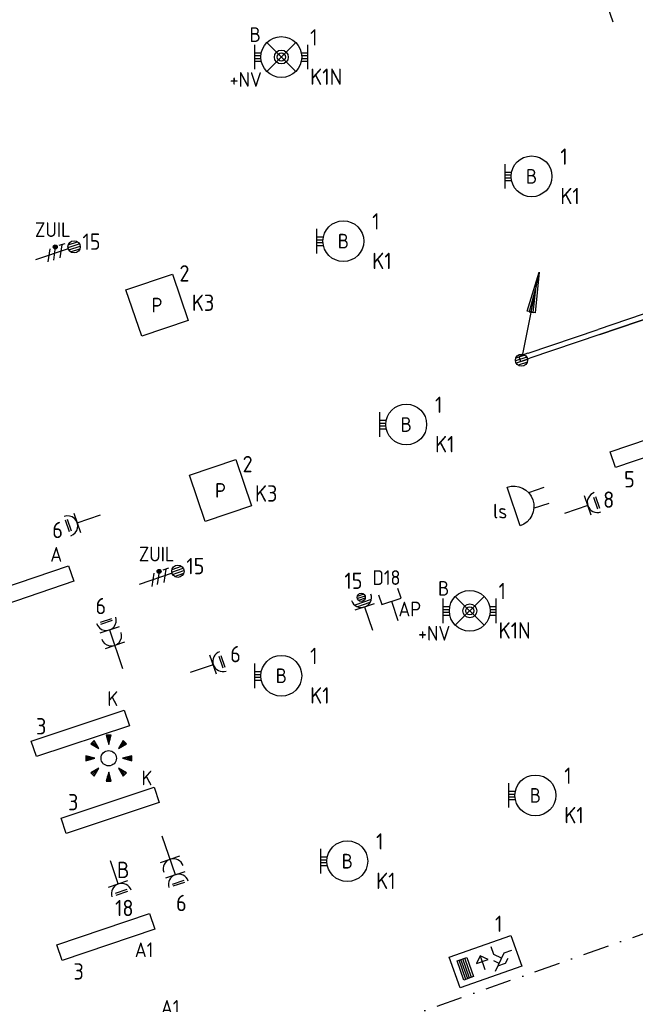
# Model space of a CAD drawing. Header units: millimetres. Extents: x 32381 to 65913, y 27481 to 83025.
# Tile 9 of 12: x 43633 to 51172, y 57575 to 69641. Entities that reach past the tile are written whole.
import ezdxf
from ezdxf.enums import TextEntityAlignment as Align

# ---------------------------------------------------------------- set-up
doc = ezdxf.new("R2010")
doc.units = ezdxf.units.MM
doc.header["$LTSCALE"] = 100
doc.linetypes.add('DASHDOT2', pattern=[12.7, 6.35, -3.175, 0, -3.175])
for name, color, linetype in [('EB62204-_ATTRIB', 2, 'Continuous'), ('EB63101-_ATTRIB', 2, 'Continuous'), ('EB6411--_ATTRIB', 2, 'Continuous'), ('EB6441--_ATTRIB', 2, 'Continuous'), ('EL6110--_CEN-NOODSTR', 3, 'Continuous'), ('EL61303-_WANDGOOT', 3, 'Continuous'), ('EL62203-_KRACHT-WCD230', 3, 'Continuous'), ('EL62204-_KRACHT-ASP230', 3, 'Continuous'), ('EL63101-_LICHT-ARM', 3, 'Continuous'), ('EL63103-_LICHT-WCD230V', 3, 'Continuous'), ('EL63106-_LICHT-WCDPLAF', 3, 'Continuous'), ('EL63202-_NOODVRL-TXT', 3, 'Continuous'), ('EL63501-_NOODVRL-ARM', 3, 'Continuous'), ('EL6411--_DEURBEL', 3, 'Continuous'), ('EL6441--_DATACOM', 3, 'Continuous')]:
    doc.layers.add(name, color=color, linetype=linetype)
doc.layers.add('GRENS', color=210, linetype='DASHDOT2', lineweight=30)
doc.styles.add('2_0', font='iso', dxfattribs={"height": 200})
doc.styles.add('NORATT', font='iso.shx')
doc.styles.add('NORDIM', font='isocp.shx')
doc.styles.get("Standard").update_dxf_attribs({"font": 'arial.ttf'})

# ---------------------------------------------------------------- blocks, each defined once
blk = doc.blocks.new('ES3W1L')
for p, q in [((-0.75, 1.25), (0.75, 1.25)), ((1.25, 0), (-1.25, 0)), ((-0.75, 1), (0.75, 1)), ((0, 0), (0, -3))]:
    blk.add_line(p, q)
blk.add_arc((0, 1.25), 1.25, 180, 0)
at = {"style": 'NORATT'}
for tag, flags, p in [('VERMOGEN', 9, (-2.5, 3)), ('GROEP', 8, (0, 3)), ('SCHAK', 8, (2.5, 3)), ('GELIJK', 9, (5, 3)), ('TAL', 8, (2.5, 3)), ('KAST', 9, (7, 3))]:
    blk.add_attdef(tag, text='', height=1.8, rotation=90, dxfattribs=dict(at, flags=flags)).set_placement(p, align=Align.MIDDLE_CENTER)
at = {"style": 'NORATT', "flags": 8}
blk.add_attdef('DOEL', text='', height=1.8, rotation=90, dxfattribs=at).set_placement((-2.5, 3), align=Align.MIDDLE_LEFT)
at = {"style": 'NORATT', "flags": 9}
blk.add_attdef('M_CODE', text='', height=1.8, dxfattribs=at).set_placement((0, 0), align=Align.MIDDLE_CENTER)
blk = doc.blocks.new('EJ3P31')
at = {"color": 0}
blk.add_lwpolyline([(-7.5, -1), (-7.5, 1), (7.5, 1), (7.5, -1)], close=True, dxfattribs=at)
at = {"style": 'NORATT', "flags": 9}
blk.add_attdef('GELIJK', text='', height=1.8, dxfattribs=at).set_placement((3.5, 5), align=Align.MIDDLE_CENTER)
at = {"color": 0, "style": 'NORATT'}
for tag, flags, p in [('A_CODE', 8, (-3.5, 2.75)), ('SCHAK', 8, (3.5, 2.75)), ('GROEP', 8, (-3.5, -2.75)), ('KAST', 9, (3.5, -2.75))]:
    blk.add_attdef(tag, text='', height=1.8, dxfattribs=dict(at, flags=flags)).set_placement(p, align=Align.MIDDLE)
blk = doc.blocks.new('ES3G10')
for p, q in [((-3.25, -1.5), (-3.25, 1.5)), ((-3.25, 0.52), (-2.44, 0.52)), ((-3.25, 0.17), (-2.49, 0.17)), ((-3.25, -0.17), (-2.49, -0.17)), ((-3.25, -0.52), (-2.44, -0.52))]:
    blk.add_line(p, q)
blk.add_circle((0, 0), 2.5)
at = {"style": 'NORATT', "flags": 9}
blk.add_attdef('GELIJK', text='', height=1.8, dxfattribs=at).set_placement((3.5, 5), align=Align.MIDDLE_CENTER)
at = {"color": 6, "style": 'NORATT'}
for tag, flags, p in [('SCHAK', 8, (3.5, 2.75)), ('A_CODE', 8, (0, 0)), ('GROEP', 8, (-3.5, -2.75)), ('KAST', 9, (3.5, -2.75))]:
    blk.add_attdef(tag, text='', height=1.8, dxfattribs=dict(at, flags=flags)).set_placement(p, align=Align.MIDDLE)
blk = doc.blocks.new('EJ3P21')
at = {"color": 0}
blk.add_lwpolyline([(-6, -1), (-6, 1), (6, 1), (6, -1)], close=True, dxfattribs=at)
at = {"style": 'NORATT'}
for tag, height, flags, p in [('GROEPI', 1.8, 9, (0, 9.5)), ('CODE', 3.5, 8, (0, 4.5)), ('GELIJK', 1.8, 9, (3.5, 5)), ('M_CODE', 1.8, 9, (0, 0)), ('VERMOGEN', 1.8, 9, (0, -5.5)), ('DOEL', 1.8, 9, (0, -7.5)), ('VERMOGENI', 1.8, 9, (0, -9.5)), ('DOELI', 1.8, 9, (0, -11.5))]:
    blk.add_attdef(tag, text='', height=height, dxfattribs=dict(at, flags=flags)).set_placement(p, align=Align.MIDDLE_CENTER)
at = {"style": 'NORATT', "flags": 9}
for tag in ['GELIJKI', 'TAL']:
    blk.add_attdef(tag, text='', height=1.8, rotation=90, dxfattribs=at).set_placement((5, 2.75), align=Align.MIDDLE_CENTER)
at = {"style": 'NORATT'}
for tag, flags, p in [('SCHAK', 8, (3.5, 2.8)), ('A_CODE', 8, (0, 0)), ('GROEP', 8, (-3.5, -2.8)), ('KAST', 9, (3.5, -2.8))]:
    blk.add_attdef(tag, text='', height=1.8, dxfattribs=dict(at, flags=flags)).set_placement(p, align=Align.MIDDLE)
blk = doc.blocks.new('ES652141')
for p, q in [((-0.2, 3.75), (-0.2, 3)), ((0, 3.75), (0, 2.25)), ((0.2, 3.75), (0.2, 3)), ((-2.79, 2.51), (-2.26, 1.98)), ((-2.65, 2.65), (-1.59, 1.59)), ((-2.51, 2.79), (-1.98, 2.26)), ((2.65, 2.65), (1.59, 1.59)), ((2.51, 2.79), (1.98, 2.26)), ((2.79, 2.51), (2.26, 1.98)), ((-3.75, 0.2), (-3, 0.2)), ((-3.75, 0), (-2.25, 0)), ((3.75, 0), (2.25, 0)), ((3.75, 0.2), (3, 0.2)), ((-3.75, -0.2), (-3, -0.2)), ((-2.65, -2.65), (-1.59, -1.59)), ((2.65, -2.65), (1.59, -1.59)), ((3.75, -0.2), (3, -0.2)), ((-2.79, -2.51), (-2.26, -1.98)), ((-2.51, -2.79), (-1.98, -2.26)), ((-0.2, -3.75), (-0.2, -3)), ((0, -3.75), (0, -2.25)), ((0.2, -3.75), (0.2, -3)), ((2.51, -2.79), (1.98, -2.26)), ((2.79, -2.51), (2.26, -1.98))]:
    blk.add_line(p, q)
for points in [[(0, 2.25), (0.4, 3.75), (-0.4, 3.75)], [(-1.59, 1.59), (-2.37, 2.93), (-2.93, 2.37)], [(1.59, 1.59), (2.93, 2.37), (2.37, 2.93)], [(-2.25, 0), (-3.75, 0.4), (-3.75, -0.4)], [(2.25, 0), (3.75, -0.4), (3.75, 0.4)], [(-1.59, -1.59), (-2.93, -2.37), (-2.37, -2.93)], [(1.59, -1.59), (2.37, -2.93), (2.93, -2.37)], [(0, -2.25), (-0.4, -3.75), (0.4, -3.75)]]:
    blk.add_lwpolyline(points, close=True)
blk.add_circle((0, 0), 1.25)
at = {"style": 'NORATT'}
blk.add_attdef('NUMMER', text='', height=1.8, dxfattribs=at).set_placement((0, 5), align=Align.MIDDLE)
for tag, flags, p in [('PANEEL', 9, (0, 3)), ('CODE', 9, (1, 3.5)), ('GRP', 8, (0, -5)), ('RUIMTE', 9, (0, -7.5))]:
    blk.add_attdef(tag, text='', height=1.8, dxfattribs=dict(at, flags=flags)).set_placement(p, align=Align.MIDDLE_LEFT)
at = {"style": 'NORATT', "flags": 8}
blk.add_attdef('M_CODE', text='', height=1.8, dxfattribs=at).set_placement((0, 0), align=Align.MIDDLE_CENTER)
blk = doc.blocks.new('EJ3P13')
at = {"color": 0}
blk.add_lwpolyline([(-3, -3), (-3, 3), (3, 3), (3, -3)], close=True, dxfattribs=at)
at = {"style": 'NORATT', "flags": 9}
blk.add_attdef('GELIJK', text='', height=1.8, dxfattribs=at).set_placement((3.5, 5), align=Align.MIDDLE_CENTER)
at = {"color": 0, "style": 'NORATT'}
for tag, flags, p in [('SCHAK', 8, (3.5, 4.75)), ('A_CODE', 8, (0, 0)), ('GROEP', 8, (-3.5, -4.75)), ('KAST', 9, (3.5, -4.75))]:
    blk.add_attdef(tag, text='', height=1.8, dxfattribs=dict(at, flags=flags)).set_placement(p, align=Align.MIDDLE)
blk = doc.blocks.new('ES3W1Q')
at = {"color": 0}
for p, q in [((0.5, 1.25), (-0.5, 1.25)), ((0.43, 1.5), (-0.43, 1.5)), ((1.25, 0), (-1.25, 0)), ((1.07, 0.6), (-1.07, 0.6)), ((0.81, 0.3), (-0.81, 0.3)), ((0.43, 1), (-0.43, 1)), ((0, 0), (0, -3))]:
    blk.add_line(p, q, dxfattribs=at)
blk.add_circle((0, 1.25), 0.5, dxfattribs=at)
blk.add_arc((0, 1.25), 1.25, 180, 0, dxfattribs=at)
at = {"color": 0, "style": 'NORATT'}
for tag, flags, p in [('VERMOGEN', 9, (-2.5, 2.5)), ('GROEP', 8, (0, 3.5)), ('KAST', 9, (2.5, 2.5)), ('SCHAK', 8, (-1.5, -1.5)), ('TAL', 8, (1.6, -1.65))]:
    blk.add_attdef(tag, text='', height=1.8, rotation=90, dxfattribs=dict(at, flags=flags)).set_placement(p, align=Align.MIDDLE)
at = {"style": 'NORATT', "width": 0.7, "flags": 8}
blk.add_attdef('DOEL', text='', height=1.8, rotation=90, dxfattribs=at).set_placement((-2.5, 3.5), align=Align.MIDDLE_LEFT)
at = {"style": 'NORATT', "flags": 9}
blk.add_attdef('GELIJK', text='', height=1.8, rotation=90, dxfattribs=at).set_placement((5, 3.5), align=Align.MIDDLE_CENTER)
blk.add_attdef('M_CODE', text='', height=1.8, dxfattribs=at).set_placement((0, 0), align=Align.MIDDLE_CENTER)
blk = doc.blocks.new('ES111351')
blk.add_line((0, -0.5), (0, -3))
blk.add_lwpolyline([(-1.25, 0.75), (-1.25, -0.5), (1.25, -0.5), (1.25, 0.75)])
at = {"style": 'NORATT', "flags": 8}
blk.add_attdef('NUMMER', text='', height=1.8, rotation=90, dxfattribs=at).set_placement((0, 2.5), align=Align.MIDDLE_LEFT)
at = {"style": 'NORATT'}
for tag, flags, p in [('PANEEL', 9, (0, 3)), ('CODE', 9, (1, 3.5)), ('GRP', 8, (0, -5)), ('RUIMTE', 9, (0, -7.5))]:
    blk.add_attdef(tag, text='', height=1.8, dxfattribs=dict(at, flags=flags)).set_placement(p, align=Align.MIDDLE_LEFT)
at = {"style": 'NORATT', "flags": 8}
blk.add_attdef('M_CODE', text='', height=1.8, dxfattribs=at).set_placement((0, 0), align=Align.MIDDLE_CENTER)
blk = doc.blocks.new('ES3N026')
for p, q in [((2.25, 1.25), (2.25, -1.25)), ((2.5, 1.25), (2.5, -1.25)), ((2.75, 1.25), (2.75, -1.25)), ((3, 1.25), (3, -1.25)), ((-1.5, 0.75), (-1, 0.25)), ((0.38, -0.88), (0.38, 0.87))]:
    blk.add_line(p, q)
for points in [[(4.01, 2.01), (4.01, -1.98), (-3.99, -1.98), (-3.99, 2.01)], [(3.25, -1.25), (2, -1.25), (2, 1.25), (3.25, 1.25)], [(0.38, -0.88), (1.12, -0.13), (-0.37, -0.13)]]:
    blk.add_lwpolyline(points, close=True)
for points in [[(-0.75, 1.5), (-2.5, -0.25), (-3.5, -0.25)], [(-1.25, 1), (-2.25, 1), (-2.75, 0.5)], [(-2, 0.25), (-1.25, -0.5), (-1.25, -1.5)]]:
    blk.add_lwpolyline(points)
at = {"style": 'NORATT'}
for tag, height, flags, p in [('GROEPI', 1.8, 9, (0, 9.5)), ('CODE', 3.5, 8, (0, 4.5)), ('A_CODE', 1.8, 8, (-3.5, 3.5)), ('NUMMER', 1.8, 8, (3.5, 3.5)), ('SCHAK', 1.8, 8, (3.5, 2.75)), ('M_CODE', 1.8, 9, (0, 0)), ('GROEP', 1.8, 8, (-3.5, -3.5)), ('KAST', 1.8, 9, (3.5, -3.5)), ('VERMOGEN', 1.8, 9, (0, -5.5)), ('DOEL', 1.8, 9, (0, -7.5)), ('VERMOGENI', 1.8, 9, (0, -9.5)), ('DOELI', 1.8, 9, (0, -11.5))]:
    blk.add_attdef(tag, text='', height=height, dxfattribs=dict(at, flags=flags)).set_placement(p, align=Align.MIDDLE_CENTER)
at = {"style": 'NORATT', "flags": 9}
for tag in ['GELIJKI', 'TAL']:
    blk.add_attdef(tag, text='', height=1.8, rotation=90, dxfattribs=at).set_placement((5, 3.76), align=Align.MIDDLE_CENTER)
blk = doc.blocks.new('ES081010')
at = {"color": 0}
for p, q in [((-1, 0), (-1, -2)), ((1, -2), (1, 0))]:
    blk.add_line(p, q, dxfattribs=at)
blk.add_lwpolyline([(-2.5, 2.25), (2.5, 2.25, -1)], format="xyb", close=True, dxfattribs=at)
at = {"color": 0, "style": 'NORATT', "flags": 8}
for tag, p in [('NUMMER', (0, 6.75)), ('SCHAK', (0, 4))]:
    blk.add_attdef(tag, text='', height=1.8, dxfattribs=at).set_placement(p, align=Align.MIDDLE)
at = {"style": 'NORATT'}
for tag, flags, p in [('PANEEL', 9, (0, 3)), ('CODE', 9, (1, 3.5)), ('GRP', 8, (0, -5)), ('RUIMTE', 9, (0, -7.5))]:
    blk.add_attdef(tag, text='', height=1.8, dxfattribs=dict(at, flags=flags)).set_placement(p, align=Align.MIDDLE_LEFT)
at = {"style": 'NORATT', "flags": 8}
blk.add_attdef('M_CODE', text='', height=1.8, dxfattribs=at).set_placement((0, 0), align=Align.MIDDLE_CENTER)
blk = doc.blocks.new('ES3W2L')
for p, q in [((-0.75, 3.25), (0.75, 3.25)), ((-0.75, 3), (0.75, 3)), ((1.25, 2), (-1.25, 2)), ((0, 2), (0, -3)), ((1.25, 0), (-1.25, 0))]:
    blk.add_line(p, q)
for centre in [(0, 3.25), (0, 1.25)]:
    blk.add_arc(centre, 1.25, 180, 0)
at = {"style": 'NORATT'}
for tag, flags, p in [('VERMOGEN', 9, (-2.5, 5)), ('GROEP', 8, (0, 5)), ('SCHAK', 8, (2.5, 5)), ('GELIJKI', 9, (5, 5)), ('GELIJK', 9, (5, 5)), ('KAST', 9, (7, 5)), ('TAL', 8, (2.5, 5))]:
    blk.add_attdef(tag, text='', height=1.8, rotation=90, dxfattribs=dict(at, flags=flags)).set_placement(p, align=Align.MIDDLE_CENTER)
at = {"style": 'NORATT', "flags": 8}
blk.add_attdef('DOEL', text='', height=1.8, rotation=90, dxfattribs=at).set_placement((-2.5, 5), align=Align.MIDDLE_LEFT)
at = {"style": 'NORATT'}
for tag, height, flags, p in [('GROEPI', 1.8, 9, (0, 9.5)), ('CODE', 3.5, 8, (0, 4.5)), ('M_CODE', 1.8, 9, (0, 0)), ('VERMOGENI', 1.8, 9, (0, -9.5)), ('DOELI', 1.8, 9, (0, -11.5))]:
    blk.add_attdef(tag, text='', height=height, dxfattribs=dict(at, flags=flags)).set_placement(p, align=Align.MIDDLE_CENTER)
blk = doc.blocks.new('EH100000')
at = {"linetype": 'ByBlock'}
for p, q in [((1, 0.5), (0, 0.5)), ((1, 0.5, 1), (0, 0.5, 1)), ((0, -0.5, 1), (1, -0.5, 1)), ((1, -0.5), (0, -0.5))]:
    blk.add_line(p, q, dxfattribs=at)
at = {"linetype": 'ByBlock', "invisible_edges": 15}
for points in [[(1, -0.5), (0, -0.5), (0, 0.5), (1, 0.5)], [(0, 0.5), (1, 0.5), (1, 0.5, 1), (0, 0.5, 1)], [(0, -0.5, 1), (1, -0.5, 1), (1, -0.5), (0, -0.5)]]:
    blk.add_3dface(points, dxfattribs=at)
at = {"linetype": 'ByBlock', "style": '2_0', "flags": 8}
blk.add_attdef('FUNCTIE', text='', height=0.5, dxfattribs=at).set_placement((0.5, 0), align=Align.MIDDLE)
at = {"linetype": 'ByBlock', "flags": 9}
blk.add_attdef('SCHOT', text='', height=0.5, dxfattribs=at).set_placement((0.5, 0), align=Align.MIDDLE)
blk = doc.blocks.new('WGE')
blk.add_lwpolyline([(-1, -0.5), (0, -0.5), (0, 0.5), (-1, 0.5)])
at = {"style": '2_0', "flags": 9}
for tag in ['HULPSTUK', 'SCHOT']:
    blk.add_attdef(tag, text='', height=0.5, dxfattribs=at).set_placement((0, 0), align=Align.MIDDLE)
blk = doc.blocks.new('ES111201')
at = {"color": 0}
for p, q in [((0.38, 0.65), (5.5, 9.53)), ((0.73, 0.15), (-0.73, 0.15)), ((0.6, 0.45), (-0.6, 0.45)), ((0.73, -0.15), (-0.73, -0.15)), ((0.6, -0.45), (-0.6, -0.45))]:
    blk.add_line(p, q, dxfattribs=at)
for points in [[(2.57, 5.45), (5.5, 9.53), (3.43, 4.95)], [(3.22, 5.07), (4.63, 8.01), (2.78, 5.32)]]:
    blk.add_lwpolyline(points, close=True, dxfattribs=at)
blk.add_circle((0, 0), 0.75, dxfattribs=at)
at = {"style": 'NORATT', "flags": 9}
for tag in ['GELIJKI', 'TAL']:
    blk.add_attdef(tag, text='', height=1.8, rotation=90, dxfattribs=at).set_placement((5, 11.28), align=Align.MIDDLE_CENTER)
at = {"style": 'NORATT'}
for tag, height, flags, p in [('GROEPI', 1.8, 9, (0, 9.5)), ('GROEP', 1.8, 8, (0, 7.5)), ('CODE', 3.5, 8, (0, 4.5)), ('M_CODE', 1.8, 8, (0, 0)), ('KAST', 1.8, 9, (0, -3.5)), ('VERMOGEN', 1.8, 9, (0, -5.5)), ('DOEL', 1.8, 9, (0, -7.5)), ('VERMOGENI', 1.8, 9, (0, -9.5)), ('DOELI', 1.8, 9, (0, -11.5))]:
    blk.add_attdef(tag, text='', height=height, dxfattribs=dict(at, flags=flags)).set_placement(p, align=Align.MIDDLE_CENTER)
blk = doc.blocks.new('EJ3T01')
at = {"color": 0}
for p, q in [((-3.25, -1.5), (-3.25, 1.5)), ((-1.77, 1.77), (1.77, -1.77)), ((1.77, 1.77), (-1.77, -1.77)), ((3.25, -1.5), (3.25, 1.5)), ((-3.25, 0.52), (-2.44, 0.52)), ((-3.25, 0.17), (-2.49, 0.17)), ((2.44, 0.52), (3.25, 0.52)), ((2.49, 0.17), (3.25, 0.17)), ((-3.25, -0.17), (-2.49, -0.17)), ((-3.25, -0.52), (-2.44, -0.52)), ((2.44, -0.52), (3.25, -0.52)), ((2.49, -0.17), (3.25, -0.17))]:
    blk.add_line(p, q, dxfattribs=at)
blk.add_lwpolyline([(1.77, -1.77), (1.75, -1.75)], dxfattribs=at)
for radius in [2.5, 0.85, 0.5]:
    blk.add_circle((0, 0), radius, dxfattribs=at)
at = {"style": 'NORATT', "flags": 9}
blk.add_attdef('GELIJK', text='', height=1.8, dxfattribs=at).set_placement((3.5, 5), align=Align.MIDDLE_CENTER)
at = {"color": 0, "style": 'NORATT'}
for tag, flags, p in [('A_CODE', 8, (-3.5, 2.75)), ('SCHAK', 8, (3.5, 2.75)), ('GROEP', 8, (-3.5, -2.75)), ('KAST', 9, (3.5, -2.75))]:
    blk.add_attdef(tag, text='', height=1.8, dxfattribs=dict(at, flags=flags)).set_placement(p, align=Align.MIDDLE)
blk = doc.blocks.new('ES3X5')
at = {"color": 0}
for p, q in [((-0.45, 1.4), (-0.45, 2.6)), ((-0.15, 1.27), (-0.15, 2.73)), ((0.15, 1.27), (0.15, 2.73)), ((0.45, 1.4), (0.45, 2.6)), ((0, 1.25), (0, -3))]:
    blk.add_line(p, q, dxfattribs=at)
at = {"color": 1}
for p, q in [((-0.88, -0.38), (-0.88, 0.01)), ((-0.78, -0.42), (-0.78, 0.06)), ((-0.73, 1.04), (-0.73, 0.3)), ((-0.73, 0.67), (0.73, -0.07)), ((-0.69, -0.42), (-0.69, 0.06)), ((-0.59, -0.38), (-0.59, 0.01)), ((-0.73, -0.18), (0.73, -0.92)), ((-0.73, -0.88), (0.73, -1.62))]:
    blk.add_line(p, q, dxfattribs=at)
at = {"color": 0}
blk.add_circle((0, 2), 0.75, dxfattribs=at)
at = {"color": 1}
blk.add_circle((-0.73, -0.18), 0.245, dxfattribs=at)
at = {"style": 'NORATT'}
for tag, flags, p in [('VERMOGEN', 9, (-2.5, 4.5)), ('GROEP', 8, (0, 4.5)), ('SCHAK', 8, (2.5, 4.5)), ('KAST', 9, (7, 4.5)), ('DOEL', 8, (-2.5, 1))]:
    blk.add_attdef(tag, text='', height=1.8, rotation=90, dxfattribs=dict(at, flags=flags)).set_placement(p, align=Align.MIDDLE_LEFT)
for tag, flags, p in [('GELIJK', 9, (5, 4.5)), ('TAL', 8, (2.5, 4.5))]:
    blk.add_attdef(tag, text='', height=1.8, rotation=90, dxfattribs=dict(at, flags=flags)).set_placement(p, align=Align.MIDDLE_CENTER)
at = {"style": 'NORATT', "flags": 9}
blk.add_attdef('M_CODE', text='', height=1.8, dxfattribs=at).set_placement((0, 0), align=Align.MIDDLE_CENTER)

msp = doc.modelspace()

# ---------------------------------------------------------------- linework, layer by layer
at = {"layer": 'EL61303-_WANDGOOT', "elevation": -14200}
for points in [[(49859, 65554), (50719, 65846)], [(50740, 65784), (49879, 65492)]]:
    msp.add_lwpolyline(points, dxfattribs=at)
at = {"layer": 'GRENS', "ltscale": 0.5, "elevation": -16800}
msp.add_lwpolyline([(37524, 55526), (45749, 56501), (61388, 61995)], dxfattribs=at)

# ---------------------------------------------------------------- block references
at = {"layer": 'EL6110--_CEN-NOODSTR', "xscale": 99.99999999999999, "yscale": 99.99999999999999, "zscale": 99.99999999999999, "rotation": 18.7499999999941}
msp.add_blockref('ES3W2L', (44796, 61973, -16800), dxfattribs=at)
at = {"layer": 'EL61303-_WANDGOOT'}
for name, p, xscale, yscale, zscale, rotation in [('EH100000', (50729, 65815, -14200), 6785, 65, 120, 18.75000000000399), ('ES111201', (49779, 65469, -14200), 100, 100, 100, 18.75000000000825), ('WGE', (49755, 65484, -14200), 120, 65, 120, 198.7500000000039)]:
    msp.add_blockref(name, p, dxfattribs=dict(at, xscale=xscale, yscale=yscale, zscale=zscale, rotation=rotation))
at = {"layer": 'EL62203-_KRACHT-WCD230', "xscale": 100, "yscale": 100, "zscale": 100, "rotation": 288.7499999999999}
msp.add_blockref('ES3W1L', (50591, 63687, -16800), dxfattribs=at)
at = {"layer": 'EL62204-_KRACHT-ASP230'}
ref = msp.add_blockref('ES3X5', (44109, 66793, -16800), dxfattribs=dict(at, xscale=100, yscale=100, zscale=100, rotation=288.7499999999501))
ref.add_attrib('DOEL', 'ZUIL', dxfattribs={"layer": 'EB62204-_ATTRIB', "color": 1, "height": 180, "style": 'NORATT', "flags": 8}).set_placement((43820, 67068, -16800), align=Align.MIDDLE_LEFT)
ref = msp.add_blockref('ES3X5', (45381, 62817, -16800), dxfattribs=dict(at, xscale=100, yscale=100, zscale=100, rotation=288.7499999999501))
ref.add_attrib('DOEL', 'ZUIL', dxfattribs={"layer": 'EB62204-_ATTRIB', "color": 1, "height": 180, "style": 'NORATT', "flags": 8}).set_placement((45092, 63092, -16800), align=Align.MIDDLE_LEFT)
at = {"layer": 'EL63101-_LICHT-ARM'}
ref = msp.add_blockref('ES3G10', (49902, 67721, -14400), dxfattribs=dict(at, xscale=100, yscale=100, zscale=100))
ref.add_attrib('A_CODE', 'B', dxfattribs={"layer": 'EB63101-_ATTRIB', "color": 1, "height": 180, "style": 'NORATT', "flags": 8}).set_placement((49902, 67721, -14400), align=Align.MIDDLE)
ref = msp.add_blockref('ES3G10', (47597, 66927, -14400), dxfattribs=dict(at, xscale=100, yscale=100, zscale=100))
ref.add_attrib('A_CODE', 'B', dxfattribs={"layer": 'EB63101-_ATTRIB', "color": 1, "height": 180, "style": 'NORATT', "flags": 8}).set_placement((47597, 66927, -14400), align=Align.MIDDLE)
ref = msp.add_blockref('EJ3P13', (45315, 66143), dxfattribs=dict(at, xscale=99.99999999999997, yscale=99.99999999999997, zscale=99.99999999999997, rotation=18.69999999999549))
ref.add_attrib('A_CODE', 'P', dxfattribs={"layer": 'EB63101-_ATTRIB', "color": 1, "height": 180, "style": 'NORATT', "flags": 8}).set_placement((45315, 66143), align=Align.MIDDLE)
ref = msp.add_blockref('ES3G10', (48367, 64680, -14400), dxfattribs=dict(at, xscale=100, yscale=100, zscale=100))
ref.add_attrib('A_CODE', 'B', dxfattribs={"layer": 'EB63101-_ATTRIB', "color": 1, "height": 180, "style": 'NORATT', "flags": 8}).set_placement((48367, 64680, -14400), align=Align.MIDDLE)
ref = msp.add_blockref('EJ3P31', (51607, 64490), dxfattribs=dict(at, xscale=100.0000000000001, yscale=100.0000000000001, zscale=100.0000000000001, rotation=18.70000000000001))
ref.add_attrib('A_CODE', 'A', dxfattribs={"layer": 'EB63101-_ATTRIB', "color": 1, "height": 180, "style": 'NORATT', "flags": 8}).set_placement((52269, 64442), align=Align.MIDDLE)
ref = msp.add_blockref('EJ3P13', (46092, 63872), dxfattribs=dict(at, xscale=100, yscale=100, zscale=100, rotation=18.74999999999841))
ref.add_attrib('A_CODE', 'P', dxfattribs={"layer": 'EB63101-_ATTRIB', "color": 1, "height": 180, "style": 'NORATT', "flags": 8}).set_placement((46092, 63872), align=Align.MIDDLE)
ref = msp.add_blockref('EJ3P31', (43554, 62612), dxfattribs=dict(at, xscale=99.99999999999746, yscale=99.99999999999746, zscale=99.99999999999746, rotation=18.80000000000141))
ref.add_attrib('A_CODE', 'A', dxfattribs={"layer": 'EB63101-_ATTRIB', "color": 1, "height": 180, "style": 'NORATT', "flags": 8}).set_placement((44080, 63088), align=Align.MIDDLE)
ref = msp.add_blockref('ES3G10', (46837, 61601, -14400), dxfattribs=dict(at, xscale=100, yscale=100, zscale=100))
ref.add_attrib('A_CODE', 'B', dxfattribs={"layer": 'EB63101-_ATTRIB', "color": 1, "height": 180, "style": 'NORATT', "flags": 8}).set_placement((46837, 61601, -14400), align=Align.MIDDLE)
ref = msp.add_blockref('EJ3P21', (44376, 60895, -33600), dxfattribs=dict(at, xscale=99.99999999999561, yscale=99.99999999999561, zscale=99.99999999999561, rotation=18.39999999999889))
ref.add_attrib('A_CODE', 'K', dxfattribs={"layer": 'EB63101-_ATTRIB', "color": 1, "height": 180, "style": 'NORATT', "flags": 8}).set_placement((44773, 61321, -33600), align=Align.MIDDLE)
at = {"layer": 'EL63101-_LICHT-ARM', "xscale": 75, "yscale": 75, "zscale": 75}
msp.add_blockref('ES652141', (44723, 60590, -16800), dxfattribs=at)
at = {"layer": 'EL63101-_LICHT-ARM'}
ref = msp.add_blockref('EJ3P21', (44740, 59952, -16800), dxfattribs=dict(at, xscale=99.99999999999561, yscale=99.99999999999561, zscale=99.99999999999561, rotation=18.39999999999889))
ref.add_attrib('A_CODE', 'K', dxfattribs={"layer": 'EB63101-_ATTRIB', "color": 1, "height": 180, "style": 'NORATT', "flags": 8}).set_placement((45191, 60349, -16800), align=Align.MIDDLE)
ref = msp.add_blockref('ES3G10', (49949, 60135, -14400), dxfattribs=dict(at, xscale=100, yscale=100, zscale=100))
ref.add_attrib('A_CODE', 'B', dxfattribs={"layer": 'EB63101-_ATTRIB', "color": 1, "height": 180, "style": 'NORATT', "flags": 8}).set_placement((49949, 60135, -14400), align=Align.MIDDLE)
ref = msp.add_blockref('ES3G10', (47645, 59329, -16800), dxfattribs=dict(at, xscale=100, yscale=100, zscale=100))
ref.add_attrib('A_CODE', 'B', dxfattribs={"layer": 'EB63101-_ATTRIB', "color": 1, "height": 180, "style": 'NORATT', "flags": 8}).set_placement((47645, 59329, -16800), align=Align.MIDDLE)
ref = msp.add_blockref('EJ3P21', (44688, 58400), dxfattribs=dict(at, xscale=99.99999999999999, yscale=99.99999999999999, zscale=99.99999999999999, rotation=18.7))
ref.add_attrib('A_CODE', 'A1', dxfattribs={"layer": 'EB63101-_ATTRIB', "color": 1, "height": 180, "style": 'NORATT', "flags": 8}).set_placement((45156, 58243), align=Align.MIDDLE)
ref = msp.add_blockref('EJ3P21', (45136, 57074), dxfattribs=dict(at, xscale=100, yscale=100, zscale=100, rotation=18.69999999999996))
ref.add_attrib('A_CODE', 'A1', dxfattribs={"layer": 'EB63101-_ATTRIB', "color": 1, "height": 180, "style": 'NORATT', "flags": 8}).set_placement((45476, 57537), align=Align.MIDDLE)
at = {"layer": 'EL63103-_LICHT-WCD230V'}
for name, p, xscale, yscale, zscale, rotation in [('ES3W1L', (50799, 69899, -15750), 100, 100, 100, 18.74999999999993), ('ES3W1L', (44338, 63476, -15750), 100, 100, 100, 108.7500000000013), ('ES3W1L', (46003, 61737), 100.0000000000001, 100.0000000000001, 100.0000000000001, 288.7499999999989), ('ES3W2L', (45475, 59353, -31500), 99.99999999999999, 99.99999999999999, 99.99999999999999, 198.7499999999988), ('ES3W1L', (44840, 59051, -16800), 100.0000000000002, 100.0000000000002, 100.0000000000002, 198.7499999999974)]:
    msp.add_blockref(name, p, dxfattribs=dict(at, xscale=xscale, yscale=yscale, zscale=zscale, rotation=rotation))
at = {"layer": 'EL63106-_LICHT-WCDPLAF', "xscale": 100.0000000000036, "yscale": 100.0000000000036, "zscale": 100.0000000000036, "rotation": 18.74999999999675}
msp.add_blockref('ES3W1Q', (47856, 62444, -16800), dxfattribs=at)
at = {"layer": 'EL63202-_NOODVRL-TXT', "xscale": 99.99999999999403, "yscale": 99.99999999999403, "zscale": 99.99999999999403, "rotation": 199.3546432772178}
msp.add_blockref('ES3N026', (49338, 58098, -33600), dxfattribs=at)
at = {"layer": 'EL63501-_NOODVRL-ARM'}
ref = msp.add_blockref('EJ3T01', (46837, 69183, -14400), dxfattribs=dict(at, xscale=100, yscale=100, zscale=100))
ref.add_attrib('A_CODE', 'B', dxfattribs={"layer": '0', "color": 1, "height": 180, "style": 'NORATT', "flags": 8}).set_placement((46517, 69458, -14400), align=Align.MIDDLE)
ref.add_attrib('GROEP', '+NV', dxfattribs={"layer": '0', "color": 1, "height": 180, "style": 'NORATT', "flags": 8}).set_placement((46401, 68908, -14400), align=Align.MIDDLE)
ref = msp.add_blockref('EJ3T01', (49145, 62397, -14400), dxfattribs=dict(at, xscale=100, yscale=100, zscale=100))
ref.add_attrib('A_CODE', 'B', dxfattribs={"layer": '0', "color": 1, "height": 180, "style": 'NORATT', "flags": 8}).set_placement((48825, 62672, -14400), align=Align.MIDDLE)
ref.add_attrib('GROEP', '+NV', dxfattribs={"layer": '0', "color": 1, "height": 180, "style": 'NORATT', "flags": 8}).set_placement((48709, 62122, -14400), align=Align.MIDDLE)
at = {"layer": 'EL6411--_DEURBEL'}
ref = msp.add_blockref('ES081010', (49895, 63748, -16800), dxfattribs=dict(at, xscale=99.9999999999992, yscale=99.9999999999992, zscale=99.9999999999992, rotation=108.7500000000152))
ref.add_attrib('SCHAK', 'ls', dxfattribs={"layer": 'EB6411--_ATTRIB', "color": 1, "height": 180, "style": 'NORATT', "flags": 8}).set_placement((49517, 63619, -16800), align=Align.MIDDLE)
at = {"layer": 'EL6441--_DATACOM'}
ref = msp.add_blockref('ES111351', (48169, 62561, -18750), dxfattribs=dict(at, xscale=99.99999999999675, yscale=99.99999999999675, zscale=99.99999999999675, rotation=18.74999999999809))
ref.add_attrib('M_CODE', 'D18', dxfattribs={"layer": 'EB6441--_ATTRIB', "color": 1, "height": 180, "style": 'NORATT', "flags": 8}).set_placement((48125, 62804, -18750), align=Align.MIDDLE_CENTER)
ref.add_attrib('NUMMER', 'AP', dxfattribs={"layer": 'EB6441--_ATTRIB', "color": 1, "height": 180, "style": 'NORATT', "flags": 8}).set_placement((48550, 62419, -18750), align=Align.MIDDLE_RIGHT)

# ---------------------------------------------------------------- texts
at = {"layer": 'EL62203-_KRACHT-WCD230', "color": 7, "style": 'NORDIM'}
for s, p in [('15', (44402, 66821, -50200)), ('8', (50779, 63659, -53200)), ('6', (44032, 63288, -50200)), ('15', (45674, 62845, -50200)), ('15', (47610, 62665, -50200)), ('6', (44561, 62356, -50200)), ('6', (46211, 61766, -50200)), ('B', (44824, 59122, -50200)), ('6', (45548, 58717, -50200)), ('18', (44801, 58655, -50200))]:
    msp.add_text(s, height=200, dxfattribs=at).set_placement(p)
at = {"layer": 'EL63101-_LICHT-ARM', "color": 1, "style": 'NORDIM'}
for s, p in [('1', (47190, 69325, -16800)), ('K1N', (47190, 68842, -16800)), ('1', (50254, 67863, -16800)), ('K1', (50254, 67380, -16800)), ('1', (47950, 67069, -16800)), ('K1', (47950, 66585, -16800)), ('2', (45589, 66432, -19200)), ('K3', (45741, 66072, -19200)), ('1', (48719, 64822, -16800)), ('K1', (48719, 64339, -16800)), ('2', (46363, 64095, -19200)), ('5', (51035, 63909, -41580)), ('K3', (46514, 63735, -19200)), ('1', (49498, 62539, -16800)), ('K1N', (49498, 62056, -16800)), ('1', (47190, 61744, -16800)), ('K1', (47190, 61260, -16800)), ('3', (43833, 60882, -19200)), ('1', (50302, 60277, -16800)), ('3', (44225, 59952, -19200)), ('K1', (50302, 59793, -16800)), ('1', (47998, 59471, -19200)), ('K1', (47998, 58988, -19200)), ('1', (49454, 58462, -36000)), ('3', (44292, 57878, -4800))]:
    msp.add_text(s, height=200, dxfattribs=at).set_placement(p)

doc.saveas('drawing.dxf')
